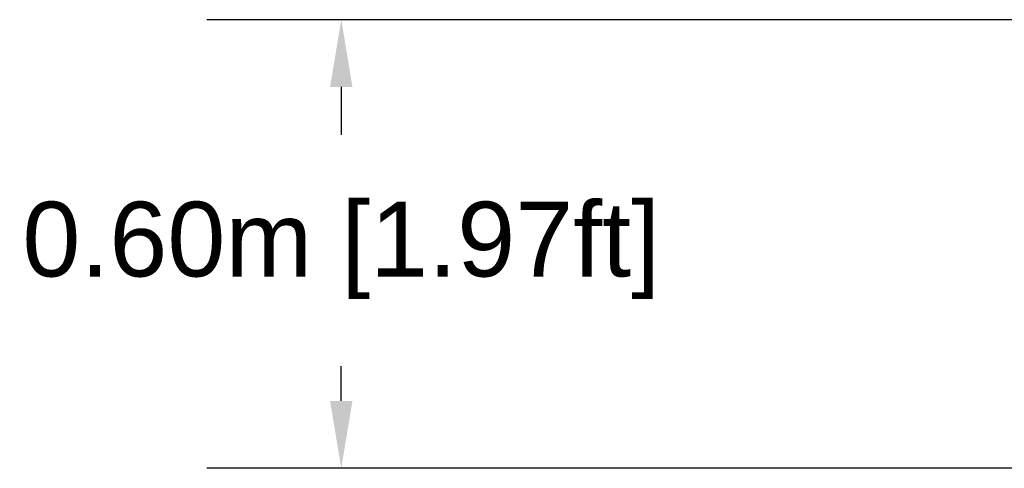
# Model space of a CAD drawing. Header units: millimetres. Extents: x 4869.14 to 4875.07, y 2221.36 to 2228.96.
# Tile 7 of 19: x 4869.14 to 4870.46, y 2225.78 to 2226.38. Entities that reach past the tile are written whole.
import ezdxf

# ---------------------------------------------------------------- set-up
doc = ezdxf.new("R2010")
doc.units = ezdxf.units.MM
doc.styles.get("Standard").update_dxf_attribs({"font": 'arial.ttf'})
doc.dimstyles.get("Standard").update_dxf_attribs({"dimtxt": 0.18, "dimasz": 0.18, "dimexe": 0.18, "dimexo": 0.0625, "dimgap": 0.09, "dimtad": 0, "dimtih": 1, "dimtoh": 1, "dimdec": 4, "dimzin": 0, "dimdsep": 46, "dimtxsty": 'Standard', "dimcen": 0.09, "dimadec": 0, "dimazin": 0, "dimtfac": 1, "dimtdec": 4, "dimtofl": 0, "dimtmove": 0, "dimatfit": 3, "dimfxl": 1, "dimtolj": 1, "dimtzin": 0, "dimarcsym": 0})

# ---------------------------------------------------------------- blocks, each defined once
blk = doc.blocks.new('*D20')
at = {"color": 0, "lineweight": -2, "transparency": 16777216}
for p, q in [((4871.4327, 2226.3821), (4869.3937, 2226.3821)), ((4869.5737, 2226.2921), (4869.5737, 2226.2283)), ((4869.5737, 2225.8721), (4869.5737, 2225.9188)), ((4871.4327, 2225.7821), (4869.3937, 2225.7821))]:
    blk.add_line(p, q, dxfattribs=at)
at = {"color": 0, "transparency": 16777216}
for points in [[(4869.5587, 2226.2921), (4869.5887, 2226.2921), (4869.5737, 2226.3821)], [(4869.5587, 2225.8721), (4869.5887, 2225.8721), (4869.5737, 2225.7821)]]:
    blk.add_solid(points, dxfattribs=at)
at = {"layer": 'Defpoints', "color": 0, "transparency": 16777216}
for p in [(4871.4952, 2226.3821), (4869.5737, 2225.7821), (4871.4952, 2225.7821)]:
    blk.add_point(p, dxfattribs=at)
at = {"color": 0, "transparency": 16777216, "insert": (4869.5737, 2226.0735), "char_height": 0.1, "attachment_point": 5}
blk.add_mtext('\\A1;0.60m [1.97ft]', dxfattribs=at)

msp = doc.modelspace()

# ---------------------------------------------------------------- dimensions: what is measured, and where the dimension line sits
dim = msp.add_linear_dim(base=(4869.5737, 2225.7821), p1=(4871.4952, 2226.3821), p2=(4871.4952, 2225.7821), angle=90, dimstyle='Standard', override={"dimtxt": 0.1, "dimasz": 0.09, "dimdec": 2, "dimpost": '<>m'})
dim.commit()
dim.dimension.update_dxf_attribs({"geometry": '*D20', "text_midpoint": (4869.5737, 2226.0735), "dimtype": 160})

doc.saveas('drawing.dxf')
